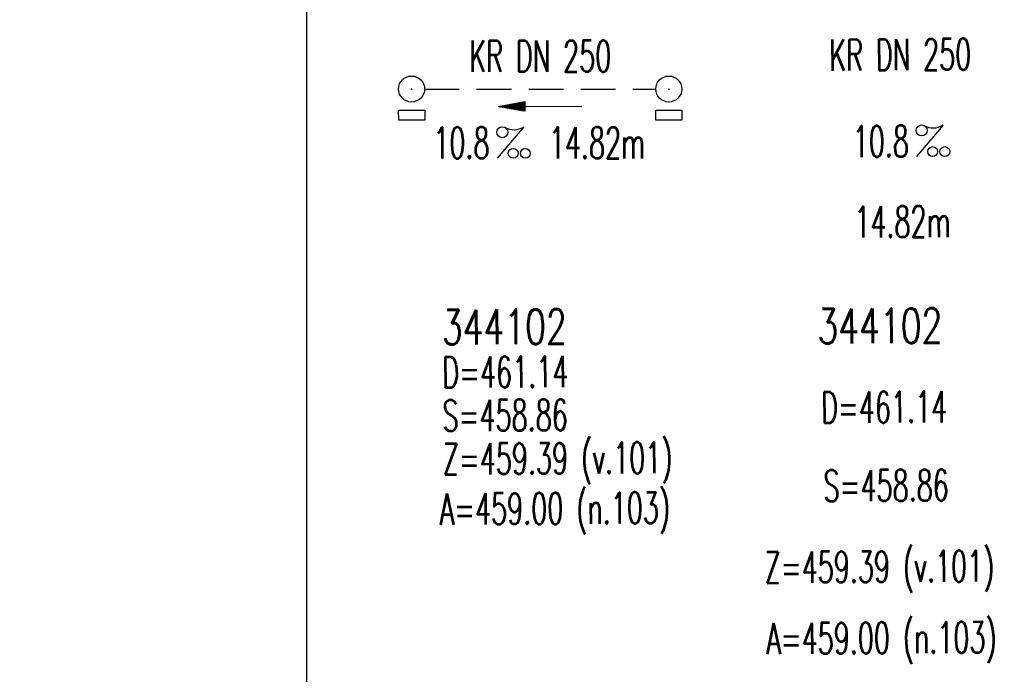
# Model space of a CAD drawing. Extents: x 0 to 1135, y 0 to 420.
# Tile 29 of 32: x 1031 to 1088, y 178 to 216. Entities that reach past the tile are written whole.
import ezdxf
from ezdxf.enums import TextEntityAlignment as Align

# ---------------------------------------------------------------- set-up
doc = ezdxf.new("R2010")
doc.units = 0
doc.header["$LTSCALE"] = 2
doc.header["$MEASUREMENT"] = 0
doc.linetypes.add('AUSGEZOGEN', pattern=[0])
doc.linetypes.add('GESTRICH-X2', pattern=[1.5, 1, -0.5])
doc.layers.get('0').update_dxf_attribs({"linetype": 'AUSGEZOGEN'})
for name, color, linetype in [('LEGENDE', 7, 'AUSGEZOGEN'), ('SCHLITZRINNE', 8, 'AUSGEZOGEN'), ('SCHRIFT', 7, 'CONTINUOUS'), ('TEXTU', 4, 'CONTINUOUS')]:
    doc.layers.add(name, color=color, linetype=linetype)
doc.styles.add('ROMANS', font='romans.shx', dxfattribs={"width": 0.8})
pattern_1 = [(45, (1.0288, 6.1178), (-1.0606602, 1.0606602), [])]

# ---------------------------------------------------------------- blocks, each defined once
blk = doc.blocks.new('PFEIL2')
at = {"color": 0}
for p, q in [((0.88, 0.002), (-2.401, -0.012)), ((0.881, -0.271), (0.879, 0.276)), ((0.879, 0.276), (2.429, 0.009)), ((0.911, 0.27), (0.879, 0.265)), ((0.965, 0.261), (0.879, 0.246)), ((1.019, 0.252), (0.879, 0.228)), ((1.073, 0.242), (0.879, 0.209)), ((1.127, 0.233), (0.879, 0.191)), ((1.181, 0.224), (0.879, 0.172)), ((1.235, 0.214), (0.879, 0.154)), ((1.289, 0.205), (0.879, 0.135)), ((1.343, 0.196), (0.879, 0.117)), ((1.397, 0.187), (0.879, 0.098)), ((1.451, 0.177), (0.879, 0.08)), ((1.505, 0.168), (0.879, 0.061)), ((1.559, 0.159), (0.88, 0.043)), ((1.613, 0.149), (0.88, 0.024)), ((1.668, 0.14), (0.88, 0.006)), ((1.722, 0.131), (0.88, -0.013)), ((1.776, 0.121), (0.88, -0.031)), ((1.83, 0.112), (0.88, -0.05)), ((1.884, 0.103), (0.88, -0.068)), ((1.938, 0.094), (0.88, -0.087)), ((1.992, 0.084), (0.88, -0.105)), ((2.046, 0.075), (0.88, -0.124)), ((2.1, 0.066), (0.88, -0.142)), ((2.154, 0.056), (0.88, -0.161)), ((2.208, 0.047), (0.88, -0.179)), ((2.262, 0.038), (0.881, -0.198)), ((2.316, 0.029), (0.881, -0.216)), ((2.37, 0.019), (0.881, -0.235)), ((2.424, 0.01), (0.881, -0.253)), ((2.429, 0.009), (0.881, -0.271))]:
    blk.add_line(p, q, dxfattribs=at)
blk = doc.blocks.new('GST')
at = {"color": 0}
blk.add_circle((0, 0), 0.75, dxfattribs=at)
blk.add_point((0, 0), dxfattribs=at)
blk = doc.blocks.new('17')
blk.add_lwpolyline([(-0.755, -1.218), (0.748, -1.218), (0.748, -1.801), (-0.755, -1.801)], close=True)
blk.add_blockref('GST', (0, 0))
blk = doc.blocks.new('PROM')
blk.add_line((1.566, 1.817), (0.019, 0.015))
for centre, radius in [((0.317, 1.51), 0.317), ((0.943, 0.291), 0.283), ((1.645, 0.287), 0.283)]:
    blk.add_circle(centre, radius)
blk.add_arc((0.992, 2.682), 1.033, 239.1414, 303.3549)

msp = doc.modelspace()

# ---------------------------------------------------------------- hatches: boundary and pattern name
at = {"layer": 'SCHLITZRINNE'}
h = msp.add_hatch(dxfattribs=at)
h.set_pattern_fill('_USER', color=256, scale=1.5, angle=45, style=0, pattern_type=0)
h.set_pattern_definition(pattern_1)
edge = h.paths.add_edge_path()
edge.add_arc((1129.237, -138429.968), 138664.376, 90.02323932, 90.03117941)
edge.add_arc((1129.237, -138429.968), 138663.876, 90.02323932, 90.03117941)
h = msp.add_hatch(dxfattribs=at)
h.set_pattern_fill('_USER', color=256, scale=1.5, angle=45, style=0, pattern_type=0)
h.set_pattern_definition(pattern_1)
edge = h.paths.add_edge_path()
edge.add_arc((1149.909, -138429.968), 138664.376, 90.02323932, 90.03115986)
edge.add_arc((1149.909, -138429.968), 138663.876, 90.02323932, 90.03115986)

# ---------------------------------------------------------------- linework, layer by layer
at = {"layer": 'LEGENDE', "linetype": 'GESTRICH-X2'}
msp.add_line((1054.447, 212.143), (1067.77, 212.143), dxfattribs=at)
at = {"layer": 'LEGENDE'}
msp.add_lwpolyline([(1047.634, 292.851), (1047.634, 144.148), (1125.665, 144.148), (1125.665, 292.851)], close=True, dxfattribs=at)

# ---------------------------------------------------------------- block references
for name, p, rotation in [('17', (1053.697, 212.143), 0.4336683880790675), ('17', (1068.52, 212.143), 0.4379683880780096), ('PFEIL2', (1061.109, 211.143), 179.998468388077)]:
    msp.add_blockref(name, p, dxfattribs=dict(at, rotation=rotation))
at = {"layer": 'TEXTU', "color": 4}
for p, rotation in [((1082.789, 208.238), 0.3734000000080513), ((1058.609, 208.143), 359.998468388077)]:
    msp.add_blockref('PROM', p, dxfattribs=dict(at, rotation=rotation))

# ---------------------------------------------------------------- texts
at = {"layer": 'LEGENDE', "color": 4, "style": 'ROMANS', "width": 0.6}
for rotation, p in [(359.9985, (1061.109, 213.143)), (0.3734, (1081.866, 213.225))]:
    msp.add_text('KR DN 250', height=1.8, rotation=rotation, dxfattribs=at).set_placement(p, align=Align.CENTER)
for s, rotation, p in [('10.8', 0.3734, (1079.129, 208.214)), ('10.8', 359.9985, (1054.949, 208.143)), ('14.82m', 359.9985, (1061.608, 208.143)), ('14.82m', 0.3734, (1079.22, 203.571))]:
    msp.add_text(s, height=1.8, rotation=rotation, dxfattribs=at).set_placement(p)
at = {"layer": 'SCHRIFT', "color": 6, "style": 'ROMANS'}
for s, height, width, p in [('344102', 2, 0.7, (1055.451, 197.397)), ('344102', 2, 0.7, (1077.096, 197.453)), ('D=461.14', 1.8, 0.6, (1055.468, 194.897)), ('D=461.14', 1.8, 0.6, (1077.303, 192.868)), ('S=458.86', 1.8, 0.6, (1055.485, 192.397)), ('Z=459.39 (v.101)', 1.8, 0.6, (1055.502, 189.897)), ('S=458.86', 1.8, 0.6, (1077.446, 188.345)), ('A=459.00 (n.103)', 1.8, 0.6, (1055.321, 187.004)), ('Z=459.39 (v.101)', 1.8, 0.6, (1074.055, 183.646)), ('A=459.00 (n.103)', 1.8, 0.6, (1074.146, 179.535))]:
    msp.add_text(s, height=height, rotation=0.3857, dxfattribs=dict(at, width=width)).set_placement(p)

doc.saveas('drawing.dxf')
